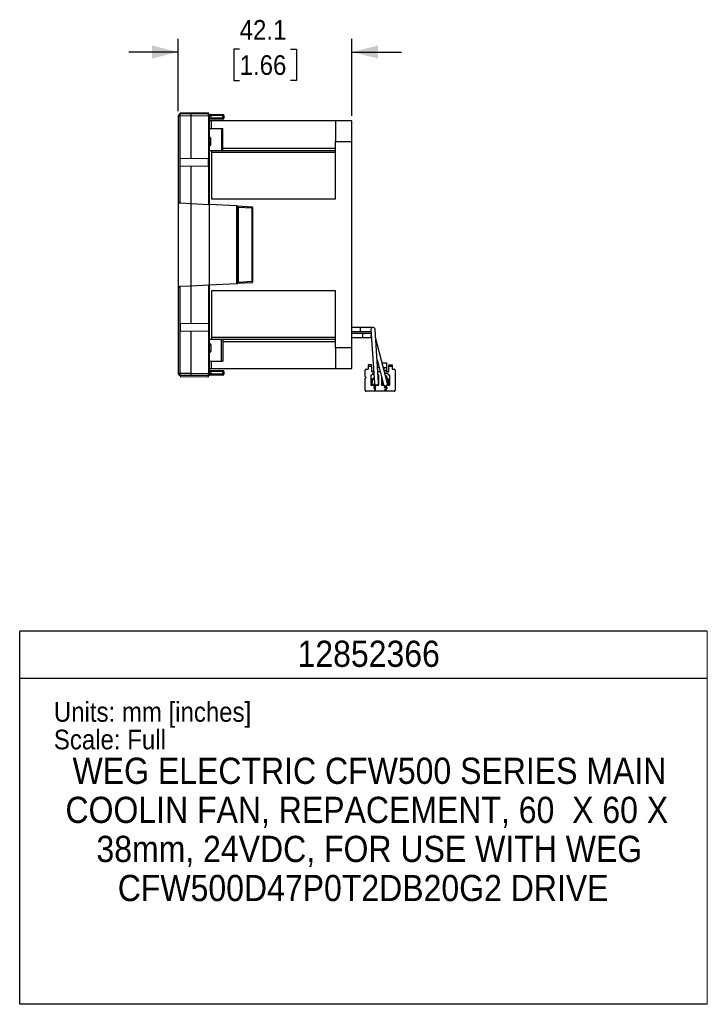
# Model space of a CAD drawing. Header units: millimetres. Extents: x 13 to 559, y 0 to 388.
# Tile 16 of 16: x 392 to 559, y 0 to 239. Entities that reach past the tile are written whole.
import ezdxf

# ---------------------------------------------------------------- set-up
doc = ezdxf.new("R2010")
doc.units = ezdxf.units.MM
doc.linetypes.add('SLD-Solid', pattern=[0])
doc.layers.add('DIMENSIONS', color=140, linetype='SLD-Solid', lineweight=25)
doc.layers.add('TEXT', color=140, linetype='SLD-Solid', lineweight=25)
doc.styles.add('SLDTEXTSTYLE0', font='GOTHIC.TTF', dxfattribs={"width": 0.913})
doc.dimstyles.new('SLDDIMSTYLE1', dxfattribs={"dimtxt": 4.7625, "dimasz": 6.35, "dimexe": 0, "dimexo": 0.0625, "dimgap": 1.190625, "dimtad": 0, "dimtih": 1, "dimtoh": 1, "dimdec": 1, "dimrnd": 1e-09, "dimzin": 12, "dimdsep": 46, "dimtxsty": 'SLDTEXTSTYLE0', "dimsah": 1, "dimcen": 0.09, "dimadec": 0, "dimazin": 3, "dimtfac": 1, "dimtdec": 1, "dimtmove": 0, "dimatfit": 0, "dimfxl": 0, "dimfrac": 2, "dimtolj": 1, "dimtzin": 12, "dimarcsym": 0})

# ---------------------------------------------------------------- blocks, each defined once
blk = doc.blocks.new('SW_NOTE_1')
at = {"layer": 'TEXT', "color": 0, "char_height": 6.35, "attachment_point": 2, "style": 'SLDTEXTSTYLE0'}
for s, insert in [('WEG ELECTRIC CFW500 SERIES MAIN ', (73.82, 8.11)), ('COOLIN FAN, REPACEMENT, 60  X 60 X ', (73.18, -1.36)), ('38mm, 24VDC, FOR USE WITH WEG ', (73.78, -10.82)), ('CFW500D47P0T2DB20G2 DRIVE', (72.29, -20.29))]:
    blk.add_mtext(s, dxfattribs=dict(at, insert=insert))
blk = doc.blocks.new('_D_4')
at = {"layer": 'DIMENSIONS'}
for p, q in [((430.59, 216.4), (430.59, 233.87)), ((472.69, 215.27), (472.69, 233.87)), ((445.48, 231.39), (444.03, 231.39)), ((444.03, 231.39), (444.03, 223.83)), ((457.8, 231.39), (459.25, 231.39)), ((459.25, 231.39), (459.25, 223.83)), ((430.59, 230.69), (418.59, 230.69)), ((472.69, 230.69), (484.69, 230.69)), ((444.03, 223.83), (445.48, 223.83)), ((459.25, 223.83), (457.8, 223.83))]:
    blk.add_line(p, q, dxfattribs=at)
for points in [[(430.59, 230.69), (424.24, 232.28), (424.24, 229.11)], [(472.69, 230.69), (479.04, 229.11), (479.04, 232.28)]]:
    blk.add_solid(points, dxfattribs=at)
at = {"layer": 'DIMENSIONS', "char_height": 4.763, "attachment_point": 1, "style": 'SLDTEXTSTYLE0'}
for s, insert in [('42.1', (445.48, 238.45)), ('1.66', (445.48, 229.92))]:
    blk.add_mtext(s, dxfattribs=dict(at, insert=insert))

msp = doc.modelspace()

# ---------------------------------------------------------------- linework, layer by layer
for p, q in [((430.62, 215.33), (430.59, 215.33)), ((430.62, 215.27), (430.59, 215.27)), ((430.59, 215.13), (430.59, 152.87)), ((430.63, 215.13), (430.59, 215.13)), ((430.62, 215.33), (430.62, 215.33)), ((431.08, 215.15), (430.63, 215.15)), ((430.63, 194.43), (430.63, 215.13)), ((433.69, 215.7), (431.08, 215.65)), ((433.69, 215.2), (431.08, 215.15)), ((431.08, 194.14), (431.08, 215.15)), ((437.89, 215.95), (431.09, 215.89)), ((431.09, 215.65), (431.09, 215.89)), ((437.89, 215.63), (433.69, 215.7)), ((437.89, 215.13), (433.69, 215.2)), ((433.69, 204.96), (433.69, 215.2)), ((437.89, 215.63), (437.89, 215.95)), ((437.89, 215.13), (437.89, 193.78)), ((438.04, 215.13), (437.89, 215.13)), ((438.04, 215.13), (438.04, 193.77)), ((438.19, 215.13), (438.04, 215.13)), ((438.05, 215.43), (438.19, 215.43)), ((438.19, 215.53), (438.07, 215.52)), ((438.08, 215.56), (438.08, 215.56)), ((438.08, 215.56), (438.19, 215.56)), ((438.19, 152.87), (438.19, 215.13)), ((438.28, 215.62), (441.19, 215.57)), ((438.48, 215.32), (438.48, 214.71)), ((441.4, 215.27), (438.48, 215.32)), ((441.4, 214.76), (438.48, 214.71)), ((441.4, 214.76), (441.4, 215.27)), ((441.67, 215.27), (441.69, 215.26)), ((441.69, 214.77), (441.69, 215.26)), ((438.19, 214.41), (438.28, 214.41)), ((438.69, 214), (438.19, 214)), ((441.19, 214.46), (438.28, 214.41)), ((438.69, 212.19), (438.69, 214)), ((468.69, 214), (438.69, 214)), ((472.69, 214), (468.69, 214)), ((468.69, 214), (468.69, 209)), ((472.69, 209), (472.69, 214)), ((430.59, 211.48), (430.59, 211.48)), ((438.19, 212.19), (441.09, 212.19)), ((441.09, 212.19), (441.09, 206.86)), ((441.09, 212.19), (441.39, 212.19)), ((441.39, 206.86), (441.39, 212.19)), ((438.19, 209.79), (438.48, 209.79)), ((438.19, 208.2), (438.48, 208.2)), ((438.48, 208.2), (438.48, 209.79)), ((468.69, 195.13), (468.69, 209)), ((468.69, 209), (472.69, 209)), ((472.69, 159), (472.69, 209)), ((438.19, 206.86), (441.09, 206.86)), ((438.69, 206.86), (438.69, 195.13)), ((438.69, 206.84), (468.69, 206.84)), ((468.69, 206.34), (438.69, 206.34)), ((441.09, 206.86), (441.39, 206.86)), ((441.39, 207.41), (468.69, 207.41)), ((431.09, 204.94), (437.89, 205)), ((431.09, 203.06), (431.09, 204.94)), ((437.89, 203), (431.09, 203.06)), ((433.69, 194), (433.69, 203.04)), ((437.89, 203), (437.89, 205)), ((431.08, 194.14), (433.69, 194)), ((433.69, 194), (437.89, 193.78)), ((433.69, 174), (433.69, 194)), ((444.69, 193.42), (438.19, 193.76)), ((438.69, 195.13), (468.69, 195.13)), ((444.69, 193.42), (444.96, 193.41)), ((444.96, 193.41), (448.41, 193.23)), ((444.69, 193.12), (444.96, 193.11)), ((444.69, 193.12), (444.69, 174.88)), ((444.96, 174.89), (444.96, 193.11)), ((444.96, 193.11), (445.08, 193.11)), ((445.08, 193.11), (445.08, 174.89)), ((445.08, 193.11), (448.53, 192.93)), ((448.53, 175.07), (448.53, 192.93)), ((448.53, 192.93), (448.69, 192.93)), ((448.69, 175.07), (448.69, 192.93)), ((437.89, 174.22), (433.69, 174)), ((437.89, 174.22), (437.89, 152.87)), ((438.04, 174.23), (438.04, 152.87)), ((444.69, 174.58), (438.19, 174.24)), ((444.96, 174.89), (444.69, 174.88)), ((444.96, 174.59), (444.69, 174.58)), ((445.08, 174.89), (444.96, 174.89)), ((448.41, 174.77), (444.96, 174.59)), ((448.53, 175.07), (445.08, 174.89)), ((448.69, 175.07), (448.53, 175.07)), ((430.63, 152.87), (430.63, 173.57)), ((433.69, 174), (431.08, 173.86)), ((431.08, 152.84), (431.08, 173.86)), ((433.69, 164.96), (433.69, 174)), ((468.69, 172.86), (438.69, 172.86)), ((438.69, 172.86), (438.69, 161.14)), ((468.69, 159), (468.69, 172.86)), ((431.09, 164.94), (437.89, 165)), ((431.09, 164.94), (431.09, 163.06)), ((437.89, 165), (437.89, 163)), ((437.89, 163), (431.09, 163.06)), ((433.69, 152.8), (433.69, 163.04)), ((474.78, 164), (472.69, 164)), ((472.69, 163), (474.78, 163)), ((475.29, 162.5), (472.69, 162.5)), ((477.78, 164), (474.78, 164)), ((474.78, 163.5), (474.78, 164)), ((474.78, 163), (474.78, 163.5)), ((474.78, 163), (477.32, 163)), ((477.35, 162.5), (475.29, 162.5)), ((475.29, 162), (475.29, 162.5)), ((477.28, 163.47), (478.14, 150.49)), ((479.14, 150.56), (478.28, 163.53)), ((438.19, 161.14), (441.09, 161.14)), ((438.69, 161.66), (468.69, 161.66)), ((438.69, 161.16), (468.69, 161.16)), ((441.09, 155.81), (441.09, 161.14)), ((441.09, 161.14), (441.39, 161.14)), ((441.39, 161.14), (441.39, 155.81)), ((441.39, 160.59), (468.69, 160.59)), ((472.69, 161.5), (475.29, 161.5)), ((475.29, 161.5), (475.29, 162)), ((475.29, 161.5), (477.4, 161.5)), ((477.3, 161.88), (477.42, 161.41)), ((481.27, 150.4), (478.41, 161.57)), ((438.19, 159.79), (438.48, 159.79)), ((438.19, 158.2), (438.48, 158.2)), ((438.48, 159.79), (438.48, 158.2)), ((472.69, 159), (468.69, 159)), ((468.69, 159), (468.69, 154)), ((472.69, 154), (472.69, 159)), ((438.19, 155.81), (441.09, 155.81)), ((438.69, 154), (438.69, 155.81)), ((441.09, 155.81), (441.39, 155.81)), ((478.77, 156.13), (480.3, 150.15)), ((478.82, 155.4), (478.96, 155.4)), ((479.99, 155.4), (481.14, 155.4)), ((481.14, 154.3), (481.14, 155.4)), ((430.63, 152.87), (430.59, 152.87)), ((430.62, 152.73), (430.59, 152.73)), ((430.62, 152.67), (430.59, 152.67)), ((430.63, 152.87), (430.63, 152.84)), ((431.08, 152.84), (430.63, 152.84)), ((433.69, 152.8), (431.08, 152.84)), ((433.69, 152.8), (437.89, 152.87)), ((437.89, 152.87), (438.04, 152.87)), ((438.04, 152.87), (438.19, 152.87)), ((438.19, 154), (438.69, 154)), ((438.28, 153.59), (438.19, 153.59)), ((438.28, 153.59), (441.19, 153.54)), ((438.48, 153.29), (438.48, 152.68)), ((441.4, 153.24), (438.48, 153.29)), ((441.4, 152.73), (438.48, 152.68)), ((438.69, 154), (468.69, 154)), ((441.4, 152.73), (441.4, 153.24)), ((441.67, 153.23), (441.69, 153.23)), ((441.69, 152.73), (441.69, 153.23)), ((468.69, 154), (472.69, 154)), ((475.89, 152.1), (475.89, 153.65)), ((476.14, 153.9), (476.64, 153.9)), ((476.64, 154.9), (476.64, 154.6)), ((477.44, 154.9), (476.64, 154.9)), ((476.64, 154.6), (476.64, 153.9)), ((476.64, 154.6), (477.44, 154.6)), ((477.44, 154.6), (477.44, 154.9)), ((477.44, 154.6), (477.44, 153.3)), ((477.44, 153.3), (477.96, 153.3)), ((477.99, 152.8), (477.64, 152.8)), ((477.64, 152.8), (477.64, 152.6)), ((477.94, 153.3), (477.94, 153.57)), ((478.89, 154.3), (479.24, 154.3)), ((478.96, 153.3), (479.5, 153.3)), ((480.27, 154.3), (481.14, 154.3)), ((480.39, 154.3), (480.39, 153.85)), ((480.45, 153.6), (480.89, 153.6)), ((481.44, 152.8), (480.66, 152.8)), ((480.89, 153.6), (480.89, 153.3)), ((480.89, 153.3), (481.64, 153.3)), ((481.14, 153.3), (481.14, 154.3)), ((481.44, 152.6), (481.44, 152.8)), ((481.64, 154.6), (481.64, 154.9)), ((481.64, 154.9), (482.44, 154.9)), ((481.64, 153.3), (481.64, 154.6)), ((481.64, 154.6), (482.44, 154.6)), ((482.44, 154.9), (482.44, 154.6)), ((482.44, 154.6), (482.44, 153.9)), ((482.44, 153.9), (482.94, 153.9)), ((483.19, 153.65), (483.19, 148.75)), ((433.69, 152.3), (431.08, 152.34)), ((431.09, 152.34), (431.09, 152.11)), ((431.09, 152.11), (437.89, 152.05)), ((437.89, 152.37), (433.69, 152.3)), ((437.89, 152.05), (437.89, 152.37)), ((438.19, 152.56), (438.05, 152.57)), ((438.05, 152.48), (438.19, 152.47)), ((438.08, 152.47), (438.19, 152.47)), ((438.08, 152.44), (438.08, 152.44)), ((438.19, 152.44), (438.08, 152.44)), ((441.19, 152.43), (438.28, 152.38)), ((476.14, 151.85), (475.89, 152.1)), ((475.89, 151.6), (476.14, 151.85)), ((475.89, 148.75), (475.89, 151.6)), ((477.44, 152.4), (477.24, 152.4)), ((477.24, 152.4), (477.24, 150)), ((477.34, 150.3), (477.34, 150.5)), ((477.4, 150.68), (477.47, 150.77)), ((477.64, 152.6), (477.44, 152.4)), ((477.49, 150.83), (477.49, 151.3)), ((477.54, 150.5), (477.54, 150.3)), ((477.63, 150.65), (477.56, 150.56)), ((477.69, 150.83), (477.69, 151.3)), ((478.07, 151.6), (477.79, 151.6)), ((477.79, 151.4), (478.08, 151.4)), ((478.04, 152.06), (478.04, 151.75)), ((478.06, 151.75), (478.04, 151.75)), ((479.04, 152.4), (479.02, 152.42)), ((479.24, 152.4), (479.04, 152.4)), ((479.14, 150.3), (479.14, 150.48)), ((479.24, 150), (479.24, 152.4)), ((479.84, 151.97), (479.84, 150)), ((479.94, 150.3), (479.94, 150.5)), ((480, 150.68), (480.07, 150.77)), ((480.09, 150.83), (480.09, 150.99)), ((480.14, 150.5), (480.14, 150.3)), ((480.19, 150.6), (480.16, 150.56)), ((481.04, 152.25), (480.8, 152.25)), ((481.04, 151.75), (480.93, 151.75)), ((480.97, 151.6), (481.29, 151.6)), ((481.02, 151.4), (481.29, 151.4)), ((481.04, 152.25), (481.04, 151.75)), ((481.39, 151.3), (481.39, 150.83)), ((481.64, 152.4), (481.44, 152.6)), ((481.52, 150.56), (481.45, 150.65)), ((481.54, 150.3), (481.54, 150.5)), ((481.59, 150.83), (481.59, 151.3)), ((481.68, 150.68), (481.61, 150.77)), ((481.84, 152.4), (481.64, 152.4)), ((481.74, 150.3), (481.74, 150.5)), ((481.84, 150), (481.84, 152.4)), ((482.94, 148.5), (476.14, 148.5)), ((477.24, 150), (477.94, 150)), ((477.64, 150), (477.64, 150.2)), ((477.64, 150.2), (478.26, 150.2)), ((478.84, 150), (477.64, 150)), ((477.94, 150), (477.94, 149.8)), ((477.94, 149.8), (478.54, 149.8)), ((478.01, 149.25), (478.01, 149.37)), ((478.22, 148.6), (478.22, 149.41)), ((478.33, 148.6), (478.22, 148.6)), ((478.26, 149.64), (478.33, 149.64)), ((478.33, 149.64), (478.33, 148.6)), ((478.54, 149.8), (478.54, 150)), ((478.54, 150), (479.24, 150)), ((478.84, 150.07), (478.84, 150)), ((479.84, 150), (480.37, 150)), ((480.24, 150), (480.24, 150.2)), ((480.24, 150.2), (480.29, 150.2)), ((480.37, 150), (480.24, 150)), ((480.54, 149.84), (480.54, 149.8)), ((480.54, 149.8), (480.64, 149.8)), ((481.14, 148.6), (480.59, 148.6)), ((480.71, 149.32), (480.61, 149.33)), ((480.74, 148.72), (481.14, 148.72)), ((480.93, 149.8), (481.14, 149.8)), ((481.14, 149.8), (481.14, 149.92)), ((481.14, 148.72), (481.14, 148.6)), ((481.44, 150), (481.2, 150)), ((481.2, 150), (481.84, 150)), ((481.28, 150.2), (481.44, 150.2)), ((481.44, 150.2), (481.44, 150))]:
    msp.add_line(p, q)
at = {"color": 140, "linetype": 'SLD-Solid', "lineweight": 18}
msp.add_line((558.8, 0), (558.8, 90.42), dxfattribs=at)
at = {"flags": 128}
for points in [[(441.39, 215.56), (441.45, 215.56), (441.51, 215.54)], [(441.68, 215.34), (441.68, 215.32), (441.69, 215.26)], [(441.68, 214.69), (441.68, 214.71), (441.69, 214.77)], [(441.39, 214.47), (441.45, 214.47), (441.51, 214.49)], [(441.39, 153.53), (441.45, 153.53), (441.51, 153.51)], [(441.68, 153.31), (441.68, 153.29), (441.69, 153.23)], [(441.68, 152.66), (441.68, 152.68), (441.69, 152.73)], [(441.39, 152.43), (441.45, 152.44), (441.51, 152.46)]]:
    msp.add_lwpolyline(points, dxfattribs=at)
for centre, radius, start, end in [((431.09, 215.15), 0.5, 91, 159.8667), ((437.89, 215.33), 0.3, 50.1135, 89), ((437.89, 215.09), 0.392, 65.578, 89.3966), ((438.22, 215.36), 0.267, 351.4786, 77.7141), ((438.22, 214.67), 0.267, 282.2859, 8.5214), ((441.13, 215.31), 0.267, 351.4786, 77.7141), ((441.13, 214.72), 0.267, 282.2859, 8.5214), ((438.36, 210.22), 0.173, 181.4235, 225.9391), ((438.36, 207.78), 0.173, 134.0609, 178.5765), ((448.39, 192.93), 0.3, 360, 87), ((448.39, 175.07), 0.3, 273, 0), ((477.78, 163.5), 0.5, 3.786, 183.786), ((477.79, 162), 0.5, 147.5, 194.365), ((438.36, 160.22), 0.173, 181.4235, 225.9391), ((438.36, 157.78), 0.173, 134.0609, 178.5765), ((430.62, 152.67), 0.00000948, 236.437, 316.3616), ((431.09, 152.84), 0.5, 200.1334, 269), ((438.22, 153.33), 0.267, 351.4786, 77.7141), ((438.22, 152.64), 0.267, 282.2859, 8.5214), ((441.13, 153.28), 0.267, 351.4786, 77.7141), ((441.13, 152.69), 0.267, 282.2859, 8.5214), ((476.14, 153.65), 0.25, 90, 180), ((482.94, 153.65), 0.25, 0, 90), ((437.89, 152.67), 0.3, 271, 309.8865), ((437.89, 152.91), 0.392, 270.6034, 294.422), ((477.64, 150.5), 0.3, 143, 180), ((477.64, 150.3), 0.3, 180, 270), ((477.39, 150.83), 0.1, 323, 0), ((477.79, 151.3), 0.3, 90, 180), ((477.64, 150.5), 0.1, 143, 180), ((477.64, 150.3), 0.1, 180, 270), ((477.39, 150.83), 0.3, 323, 0), ((477.79, 151.3), 0.1, 90, 180), ((478.64, 150.53), 0.5, 183.786, 273.786), ((478.64, 150.53), 0.5, 273.786, 3.786), ((478.84, 150.3), 0.3, 270, 0), ((480.24, 150.5), 0.3, 143, 180), ((480.24, 150.3), 0.3, 180, 270), ((479.99, 150.83), 0.1, 323, 0), ((480.24, 150.5), 0.1, 143, 180), ((480.24, 150.3), 0.1, 180, 270), ((480.79, 150.28), 0.5, 284.365, 14.365), ((481.29, 151.3), 0.3, 0, 90), ((481.29, 151.3), 0.1, 0, 90), ((481.69, 150.83), 0.3, 180, 217), ((481.44, 150.3), 0.3, 270, 0), ((481.44, 150.3), 0.1, 270, 0), ((481.44, 150.5), 0.1, 0, 37), ((481.69, 150.83), 0.1, 180, 217), ((481.44, 150.5), 0.3, 0, 37), ((476.14, 148.75), 0.25, 180, 270), ((480.79, 150.28), 0.5, 194.365, 284.365), ((482.94, 148.75), 0.25, 270, 0)]:
    msp.add_arc(centre, radius, start, end)
for points, knots in [([(430.59, 215.33), (430.59, 215.33), (430.59, 215.32), (430.59, 215.31), (430.59, 215.29), (430.59, 215.28), (430.59, 215.27)], [0, 0, 0, 0, 0.255106, 0.500021, 0.744925, 1, 1, 1, 1]), ([(430.59, 215.27), (430.59, 215.26), (430.59, 215.24), (430.59, 215.2), (430.59, 215.17), (430.59, 215.14), (430.59, 215.13)], [0, 0, 0, 0, 0.255075, 0.499979, 0.744894, 1, 1, 1, 1]), ([(431.08, 215.15), (431.08, 215.16), (431.08, 215.17), (431.08, 215.18), (431.08, 215.21), (431.08, 215.27), (431.08, 215.34), (431.08, 215.43), (431.08, 215.52), (431.08, 215.62), (431.08, 215.64), (431.08, 215.65)], [0, 0, 0, 0, 0.015693, 0.031386, 0.06277, 0.125519, 0.250865, 0.355168, 0.501523, 0.694928, 1, 1, 1, 1]), ([(433.69, 215.2), (433.69, 215.22), (433.69, 215.27), (433.69, 215.34), (433.69, 215.41), (433.69, 215.47), (433.69, 215.53), (433.69, 215.58), (433.69, 215.62), (433.69, 215.66), (433.69, 215.68), (433.69, 215.7), (433.69, 215.7), (433.69, 215.7)], [0, 0, 0, 0, 0.090916, 0.181828, 0.272736, 0.363643, 0.454548, 0.545452, 0.636357, 0.727264, 0.818172, 0.909084, 1, 1, 1, 1]), ([(438.04, 215.13), (438.04, 215.15), (438.04, 215.19), (438.04, 215.25), (438.04, 215.3), (438.05, 215.36), (438.05, 215.4), (438.05, 215.43)], [0, 0, 0, 0, 0.2059345, 0.3725632, 0.5004571, 0.6930732, 1, 1, 1, 1]), ([(438.05, 215.44), (438.06, 215.46), (438.06, 215.48), (438.06, 215.5), (438.06, 215.52), (438.07, 215.54), (438.07, 215.55), (438.08, 215.55), (438.08, 215.56)], [0, 0, 0, 0, 0.187957, 0.333336, 0.437216, 0.500199, 0.751383, 1, 1, 1, 1]), ([(438.19, 215.13), (438.19, 215.15), (438.19, 215.2), (438.19, 215.26), (438.19, 215.32), (438.19, 215.38), (438.19, 215.42), (438.19, 215.43)], [0, 0, 0, 0, 0.205193, 0.402623, 0.597395, 0.794819, 1, 1, 1, 1]), ([(441.19, 215.57), (441.21, 215.57), (441.24, 215.57), (441.28, 215.57), (441.31, 215.57), (441.35, 215.57), (441.39, 215.56), (441.39, 215.56), (441.39, 215.56)], [0, 0, 0, 0, 0.124581, 0.248683, 0.373512, 0.500249, 0.748707, 1, 1, 1, 1]), ([(441.4, 215.27), (441.44, 215.27), (441.53, 215.27), (441.64, 215.27), (441.66, 215.27), (441.67, 215.27)], [0, 0, 0, 0, 0.297656, 0.587503, 1, 1, 1, 1]), ([(441.68, 215.26), (441.68, 215.29), (441.68, 215.35), (441.64, 215.43), (441.58, 215.5), (441.53, 215.53), (441.5, 215.54)], [0, 0, 0, 0, 0.2361204, 0.4880614, 0.746421, 1, 1, 1, 1]), ([(441.5, 214.49), (441.53, 214.5), (441.58, 214.53), (441.64, 214.6), (441.68, 214.68), (441.68, 214.74), (441.68, 214.77)], [0, 0, 0, 0, 0.253579, 0.511939, 0.76388, 1, 1, 1, 1]), ([(441.39, 214.47), (441.39, 214.47), (441.39, 214.47), (441.38, 214.47), (441.37, 214.47), (441.33, 214.47), (441.28, 214.46), (441.22, 214.46), (441.19, 214.46)], [0, 0, 0, 0, 0.124572, 0.248669, 0.373493, 0.500229, 0.748692, 1, 1, 1, 1]), ([(438.24, 210.1), (438.25, 210.08), (438.27, 210.04), (438.31, 209.99), (438.36, 209.93), (438.41, 209.86), (438.46, 209.82), (438.48, 209.79)], [0, 0, 0, 0, 0.156047, 0.323047, 0.49868, 0.749237, 1, 1, 1, 1]), ([(438.48, 208.2), (438.46, 208.18), (438.41, 208.14), (438.35, 208.06), (438.29, 207.98), (438.26, 207.93), (438.24, 207.9)], [0, 0, 0, 0, 0.250502, 0.501135, 0.761524, 1, 1, 1, 1]), ([(430.63, 194.43), (430.64, 194.41), (430.66, 194.37), (430.71, 194.31), (430.75, 194.26), (430.81, 194.22), (430.88, 194.18), (430.97, 194.15), (431.03, 194.14), (431.06, 194.14)], [0, 0, 0, 0, 0.155637, 0.297834, 0.426943, 0.543432, 0.706703, 0.857674, 1, 1, 1, 1]), ([(444.69, 193.42), (444.69, 193.42), (444.69, 193.42), (444.69, 193.41), (444.69, 193.38), (444.69, 193.35), (444.69, 193.32), (444.69, 193.27), (444.69, 193.23), (444.69, 193.18), (444.69, 193.14), (444.69, 193.12)], [0, 0, 0, 0, 0.1111813, 0.22231, 0.3334011, 0.4444695, 0.5555305, 0.6665989, 0.77769, 0.8888187, 1, 1, 1, 1]), ([(444.96, 193.41), (444.96, 193.41), (444.97, 193.38), (444.97, 193.27), (444.96, 193.19), (444.96, 193.11)], [0, 0, 0, 0, 0.5, 0.5, 1, 1, 1, 1]), ([(445.08, 193.11), (445.09, 193.19), (445.08, 193.26), (445.03, 193.37), (445, 193.41), (444.96, 193.41)], [0, 0, 0, 0, 0.5, 0.5, 1, 1, 1, 1]), ([(448.41, 193.23), (448.44, 193.23), (448.48, 193.19), (448.52, 193.08), (448.53, 193.01), (448.53, 192.93)], [0, 0, 0, 0, 0.5, 0.5, 1, 1, 1, 1]), ([(444.69, 174.88), (444.69, 174.86), (444.69, 174.82), (444.69, 174.77), (444.69, 174.72), (444.69, 174.68), (444.69, 174.64), (444.69, 174.61), (444.69, 174.59), (444.69, 174.58), (444.69, 174.58), (444.69, 174.58)], [0, 0, 0, 0, 0.1111813, 0.22231, 0.3334011, 0.4444695, 0.5555305, 0.6665989, 0.77769, 0.8888187, 1, 1, 1, 1]), ([(444.96, 174.89), (444.96, 174.81), (444.97, 174.73), (444.97, 174.62), (444.96, 174.59), (444.96, 174.59)], [0, 0, 0, 0, 0.5, 0.5, 1, 1, 1, 1]), ([(444.96, 174.59), (445, 174.59), (445.03, 174.63), (445.08, 174.74), (445.09, 174.81), (445.08, 174.89)], [0, 0, 0, 0, 0.5, 0.5, 1, 1, 1, 1]), ([(448.53, 175.07), (448.53, 174.99), (448.52, 174.92), (448.48, 174.81), (448.44, 174.77), (448.41, 174.77)], [0, 0, 0, 0, 0.5, 0.5, 1, 1, 1, 1]), ([(431.06, 173.86), (431.05, 173.86), (431.01, 173.86), (430.96, 173.85), (430.9, 173.83), (430.85, 173.8), (430.78, 173.76), (430.7, 173.68), (430.66, 173.61), (430.63, 173.57)], [0, 0, 0, 0, 0.08475, 0.172027, 0.262717, 0.357609, 0.457393, 0.702555, 1, 1, 1, 1]), ([(438.24, 160.1), (438.25, 160.08), (438.27, 160.04), (438.31, 159.99), (438.35, 159.93), (438.41, 159.87), (438.46, 159.82), (438.48, 159.79)], [0, 0, 0, 0, 0.154645, 0.320602, 0.498927, 0.716932, 1, 1, 1, 1]), ([(438.48, 158.2), (438.46, 158.18), (438.41, 158.13), (438.35, 158.06), (438.29, 157.98), (438.26, 157.93), (438.24, 157.9)], [0, 0, 0, 0, 0.2814702, 0.5014154, 0.7628709, 1, 1, 1, 1]), ([(430.59, 152.87), (430.59, 152.86), (430.59, 152.83), (430.59, 152.8), (430.59, 152.76), (430.59, 152.74), (430.59, 152.73)], [0, 0, 0, 0, 0.255106, 0.500021, 0.744925, 1, 1, 1, 1]), ([(430.59, 152.73), (430.59, 152.72), (430.59, 152.7), (430.59, 152.69), (430.59, 152.67), (430.59, 152.67), (430.59, 152.67)], [0, 0, 0, 0, 0.255075, 0.499979, 0.744894, 1, 1, 1, 1]), ([(431.08, 152.34), (431.08, 152.35), (431.08, 152.35), (431.08, 152.36), (431.08, 152.38), (431.08, 152.4), (431.08, 152.42), (431.08, 152.45), (431.08, 152.47), (431.08, 152.51), (431.08, 152.57), (431.08, 152.66), (431.08, 152.73), (431.08, 152.79), (431.08, 152.82), (431.08, 152.83), (431.08, 152.84), (431.08, 152.84)], [0, 0, 0, 0, 0.0872967, 0.1675209, 0.2406698, 0.306741, 0.3657324, 0.4176423, 0.4624692, 0.500212, 0.6460059, 0.7500031, 0.8749157, 0.9374473, 0.9687224, 0.9843612, 1, 1, 1, 1]), ([(433.69, 152.3), (433.69, 152.3), (433.69, 152.3), (433.69, 152.32), (433.69, 152.34), (433.69, 152.38), (433.69, 152.42), (433.69, 152.47), (433.69, 152.53), (433.69, 152.59), (433.69, 152.66), (433.69, 152.73), (433.69, 152.78), (433.69, 152.8)], [0, 0, 0, 0, 0.090916, 0.181828, 0.272736, 0.363643, 0.454548, 0.545452, 0.636357, 0.727264, 0.818172, 0.909084, 1, 1, 1, 1]), ([(438.05, 152.57), (438.05, 152.58), (438.05, 152.61), (438.05, 152.65), (438.04, 152.68), (438.04, 152.72), (438.04, 152.78), (438.04, 152.84), (438.04, 152.87)], [0, 0, 0, 0, 0.168098, 0.307642, 0.418528, 0.500555, 0.706537, 1, 1, 1, 1]), ([(438.19, 152.87), (438.19, 152.82), (438.19, 152.76), (438.19, 152.65), (438.19, 152.6), (438.19, 152.56)], [0.4999370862, 0.4999370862, 0.4999370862, 0.4999370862, 0.5000000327, 0.5000000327, 0.5000629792, 0.5000629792, 0.5000629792, 0.5000629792]), ([(441.19, 153.54), (441.21, 153.54), (441.24, 153.54), (441.28, 153.53), (441.31, 153.53), (441.35, 153.53), (441.39, 153.53), (441.39, 153.53), (441.39, 153.53)], [0, 0, 0, 0, 0.124581, 0.248683, 0.373512, 0.500249, 0.748707, 1, 1, 1, 1]), ([(441.4, 153.24), (441.44, 153.24), (441.53, 153.23), (441.64, 153.23), (441.66, 153.23), (441.67, 153.23)], [0, 0, 0, 0, 0.297656, 0.587503, 1, 1, 1, 1]), ([(441.68, 153.23), (441.68, 153.26), (441.68, 153.32), (441.64, 153.4), (441.58, 153.47), (441.53, 153.5), (441.5, 153.51)], [0, 0, 0, 0, 0.23612, 0.488061, 0.746421, 1, 1, 1, 1]), ([(441.5, 152.46), (441.53, 152.47), (441.58, 152.5), (441.64, 152.57), (441.68, 152.65), (441.68, 152.71), (441.68, 152.73)], [0, 0, 0, 0, 0.253579, 0.511939, 0.76388, 1, 1, 1, 1]), ([(438.28, 152.38), (438.25, 152.38), (438.2, 152.38), (438.14, 152.38), (438.09, 152.38), (438.04, 152.38), (437.98, 152.37), (437.94, 152.37), (437.9, 152.37), (437.9, 152.37), (437.89, 152.37)], [0, 0, 0, 0, 0.100477, 0.200105, 0.299504, 0.3993, 0.500112, 0.666993, 0.832651, 1, 1, 1, 1]), ([(438.07, 152.48), (438.07, 152.48), (438.06, 152.48), (438.06, 152.5), (438.06, 152.53), (438.05, 152.55)], [0, 0, 0, 0, 0.033776, 0.249113, 1, 1, 1, 1]), ([(441.39, 152.43), (441.39, 152.43), (441.39, 152.43), (441.38, 152.43), (441.37, 152.43), (441.33, 152.43), (441.28, 152.43), (441.22, 152.43), (441.19, 152.43)], [0, 0, 0, 0, 0.124572, 0.248669, 0.373493, 0.500229, 0.748692, 1, 1, 1, 1]), ([(478.01, 149.37), (478.02, 149.38), (478.05, 149.4), (478.09, 149.43), (478.13, 149.46), (478.16, 149.5), (478.19, 149.53), (478.22, 149.57), (478.24, 149.6), (478.25, 149.63), (478.26, 149.64)], [0, 0, 0, 0, 0.135283, 0.269408, 0.403164, 0.536948, 0.665543, 0.785344, 0.896318, 1, 1, 1, 1]), ([(478.22, 149.41), (478.21, 149.41), (478.2, 149.39), (478.17, 149.37), (478.15, 149.35), (478.12, 149.32), (478.09, 149.3), (478.06, 149.28), (478.03, 149.27), (478.01, 149.26), (478.01, 149.25)], [0, 0, 0, 0, 0.111575, 0.231238, 0.361137, 0.499939, 0.639067, 0.769318, 0.889271, 1, 1, 1, 1]), ([(480.59, 148.6), (480.59, 148.61), (480.59, 148.62), (480.6, 148.64), (480.6, 148.66), (480.6, 148.68), (480.61, 148.7), (480.62, 148.72), (480.63, 148.74), (480.64, 148.77), (480.65, 148.79), (480.66, 148.81), (480.68, 148.84), (480.7, 148.87), (480.72, 148.89), (480.75, 148.92), (480.78, 148.95), (480.79, 148.97), (480.8, 148.98)], [0, 0, 0, 0, 0.042012, 0.085118, 0.130086, 0.176968, 0.226148, 0.277233, 0.330805, 0.386554, 0.445862, 0.509987, 0.578863, 0.652893, 0.731915, 0.816009, 0.905245, 1, 1, 1, 1]), ([(480.61, 149.33), (480.61, 149.35), (480.61, 149.37), (480.62, 149.4), (480.62, 149.44), (480.63, 149.47), (480.64, 149.49), (480.66, 149.52), (480.67, 149.54), (480.69, 149.56), (480.71, 149.58), (480.73, 149.6), (480.75, 149.61), (480.77, 149.62), (480.8, 149.63), (480.82, 149.64), (480.85, 149.64), (480.87, 149.64), (480.88, 149.64)], [0, 0, 0, 0, 0.081001, 0.157146, 0.229294, 0.297168, 0.361911, 0.423675, 0.483447, 0.541301, 0.597661, 0.653174, 0.708077, 0.763574, 0.819556, 0.877653, 0.937461, 1, 1, 1, 1]), ([(480.88, 149.53), (480.87, 149.53), (480.86, 149.53), (480.84, 149.53), (480.83, 149.53), (480.81, 149.52), (480.8, 149.51), (480.78, 149.5), (480.77, 149.49), (480.76, 149.48), (480.75, 149.46), (480.74, 149.45), (480.73, 149.43), (480.72, 149.41), (480.72, 149.39), (480.72, 149.37), (480.71, 149.34), (480.71, 149.33), (480.71, 149.32)], [0, 0, 0, 0, 0.05805, 0.113316, 0.167564, 0.221145, 0.274583, 0.329551, 0.384812, 0.442948, 0.503142, 0.56436, 0.628001, 0.695016, 0.764663, 0.838769, 0.91714, 1, 1, 1, 1]), ([(480.9, 148.92), (480.89, 148.91), (480.88, 148.9), (480.86, 148.88), (480.84, 148.86), (480.83, 148.84), (480.81, 148.82), (480.8, 148.81), (480.79, 148.8), (480.78, 148.78), (480.76, 148.76), (480.75, 148.73), (480.74, 148.72)], [0, 0, 0, 0, 0.122743, 0.234571, 0.335442, 0.426558, 0.506172, 0.575525, 0.633926, 0.681503, 0.846198, 1, 1, 1, 1]), ([(480.8, 148.98), (480.82, 148.99), (480.84, 149.02), (480.87, 149.05), (480.9, 149.08), (480.92, 149.11), (480.94, 149.14), (480.96, 149.16), (480.98, 149.18), (480.99, 149.21), (481.01, 149.24), (481.02, 149.28), (481.03, 149.32), (481.03, 149.34), (481.03, 149.35)], [0, 0, 0, 0, 0.109368, 0.210579, 0.303981, 0.389005, 0.466604, 0.535982, 0.59819, 0.652344, 0.749539, 0.838845, 0.921753, 1, 1, 1, 1]), ([(480.88, 149.64), (480.89, 149.64), (480.91, 149.64), (480.94, 149.64), (480.97, 149.63), (480.99, 149.62), (481.02, 149.61), (481.04, 149.59), (481.06, 149.57), (481.07, 149.55), (481.09, 149.53), (481.1, 149.51), (481.12, 149.48), (481.12, 149.46), (481.13, 149.43), (481.14, 149.41), (481.14, 149.38), (481.14, 149.36), (481.14, 149.35)], [0, 0, 0, 0, 0.071332, 0.138896, 0.203499, 0.265574, 0.326111, 0.385817, 0.446392, 0.50848, 0.570694, 0.631967, 0.692927, 0.753152, 0.813387, 0.874726, 0.936831, 1, 1, 1, 1]), ([(481.03, 149.35), (481.03, 149.36), (481.03, 149.37), (481.03, 149.39), (481.03, 149.41), (481.02, 149.43), (481.02, 149.44), (481.01, 149.46), (481, 149.47), (480.99, 149.48), (480.98, 149.5), (480.96, 149.51), (480.95, 149.51), (480.94, 149.52), (480.92, 149.53), (480.91, 149.53), (480.89, 149.53), (480.88, 149.53), (480.88, 149.53)], [0, 0, 0, 0, 0.072764, 0.142117, 0.209137, 0.274452, 0.33762, 0.400595, 0.463278, 0.526058, 0.587989, 0.647965, 0.706745, 0.763751, 0.821413, 0.879645, 0.938923, 1, 1, 1, 1]), ([(481.14, 149.35), (481.14, 149.34), (481.14, 149.33), (481.14, 149.3), (481.13, 149.28), (481.13, 149.25), (481.12, 149.23), (481.11, 149.21), (481.1, 149.18), (481.09, 149.16), (481.08, 149.14), (481.06, 149.11), (481.04, 149.08), (481.02, 149.05), (480.99, 149.02), (480.96, 148.99), (480.93, 148.95), (480.91, 148.93), (480.9, 148.92)], [0, 0, 0, 0, 0.04878, 0.096924, 0.14508, 0.193382, 0.242119, 0.291123, 0.340831, 0.3914, 0.445573, 0.505908, 0.572535, 0.645298, 0.724252, 0.809704, 0.9017, 1, 1, 1, 1])]:
    msp.add_open_spline(points, degree=3, knots=knots)
for points in [[(430.62, 215.27), (430.62, 215.31), (430.62, 215.33), (430.62, 215.33)], [(430.63, 215.15), (430.63, 215.2), (430.63, 215.24), (430.62, 215.27)], [(430.63, 215.13), (430.63, 215.14), (430.63, 215.14), (430.63, 215.15)], [(437.9, 215.48), (437.9, 215.57), (437.9, 215.63), (437.89, 215.63)], [(437.89, 215.63), (437.89, 215.63), (438.03, 215.62), (438.28, 215.62)], [(437.89, 215.13), (437.9, 215.26), (437.9, 215.39), (437.9, 215.48)], [(438.05, 215.43), (438.05, 215.43), (438.05, 215.44), (438.05, 215.44)], [(438.48, 215.32), (438.3, 215.32), (438.19, 215.33), (438.19, 215.33)], [(438.19, 214.71), (438.19, 214.71), (438.3, 214.71), (438.48, 214.71)], [(441.4, 214.76), (441.58, 214.77), (441.69, 214.77), (441.69, 214.77)], [(431.06, 194.14), (431.07, 194.14), (431.07, 194.14), (431.08, 194.14)], [(437.89, 193.78), (437.95, 193.78), (438, 193.77), (438.04, 193.77)], [(438.04, 174.23), (438, 174.22), (437.95, 174.22), (437.89, 174.22)], [(431.08, 173.86), (431.07, 173.86), (431.07, 173.86), (431.06, 173.86)], [(430.62, 152.73), (430.63, 152.76), (430.63, 152.8), (430.63, 152.84)], [(430.62, 152.67), (430.62, 152.67), (430.62, 152.69), (430.62, 152.73)], [(437.9, 152.52), (437.9, 152.61), (437.9, 152.74), (437.89, 152.87)], [(438.48, 153.29), (438.3, 153.29), (438.19, 153.29), (438.19, 153.29)], [(438.19, 152.67), (438.19, 152.67), (438.3, 152.68), (438.48, 152.68)], [(441.4, 152.73), (441.58, 152.73), (441.69, 152.73), (441.69, 152.73)], [(437.89, 152.37), (437.9, 152.37), (437.9, 152.43), (437.9, 152.52)], [(438.05, 152.55), (438.05, 152.56), (438.05, 152.56), (438.05, 152.57)]]:
    msp.add_open_spline(points, degree=3)
at = {"layer": 'TEXT'}
for p, q in [((558.8, 90.42), (392.18, 90.42)), ((392.18, 0), (392.18, 90.42)), ((392.18, 78.99), (558.8, 78.99)), ((558.8, 0), (392.18, 0))]:
    msp.add_line(p, q, dxfattribs=at)

# ---------------------------------------------------------------- block references
msp.add_blockref('SW_NOTE_1', (403.11, 51.64), dxfattribs=at)

# ---------------------------------------------------------------- texts
at = {"layer": 'TEXT', "style": 'SLDTEXTSTYLE0'}
for s, insert, char_height, attachment_point in [('12852366', (476.75, 88.1), 6.35, 2), ('Units: mm [inches]', (400.46, 73.21), 4.7625, 1), ('Scale: Full', (400.46, 66.53), 4.7625, 1)]:
    msp.add_mtext(s, dxfattribs=dict(at, insert=insert, char_height=char_height, attachment_point=attachment_point))

# ---------------------------------------------------------------- dimensions: what is measured, and where the dimension line sits
at = {"layer": 'DIMENSIONS'}
dim = msp.add_linear_dim(base=(472.69, 230.69), p1=(430.59, 215.13), p2=(472.69, 214), dimstyle='SLDDIMSTYLE1', dxfattribs=at)
dim.commit()
dim.dimension.update_dxf_attribs({"geometry": '_D_4', "text_midpoint": (451.64, 230.69), "dimtype": 160})

doc.saveas('drawing.dxf')
